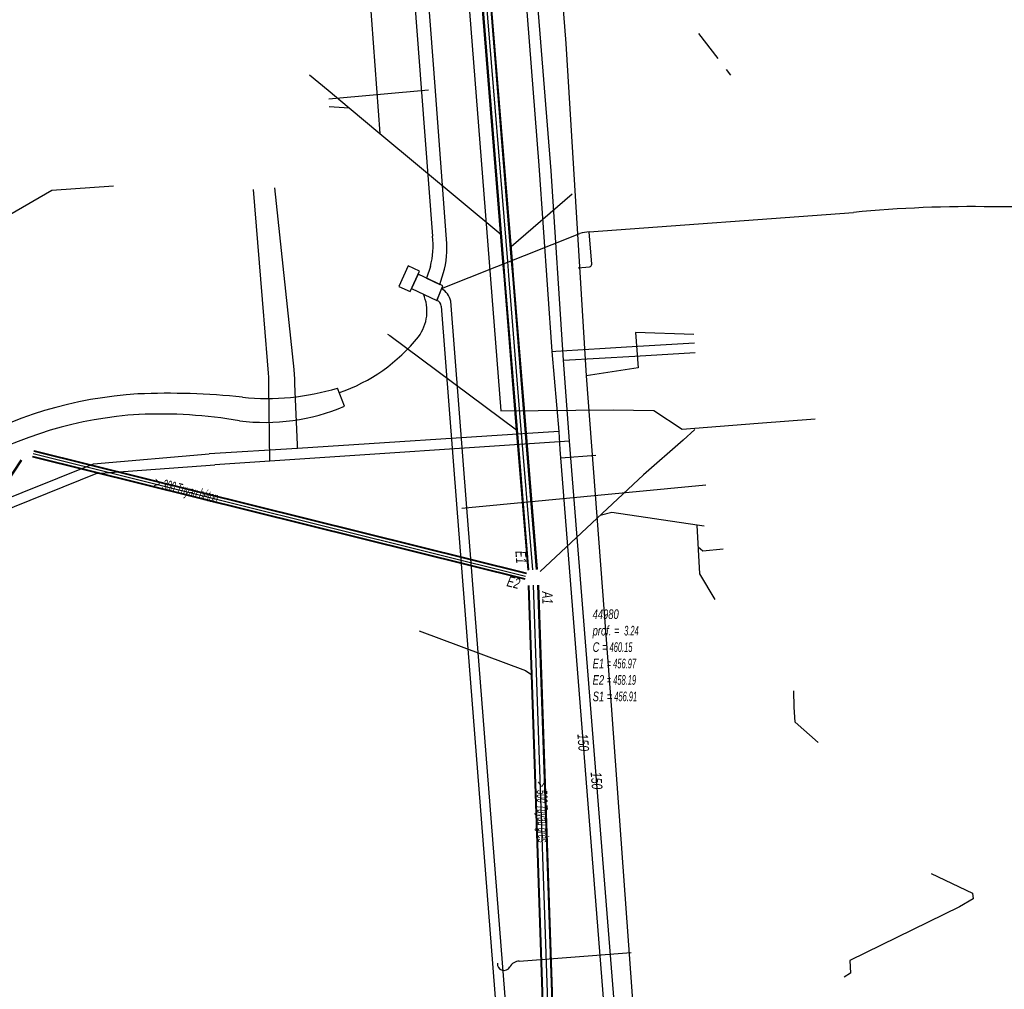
# Model space of a CAD drawing. Header units: metres. Extents: x 2695563 to 2696938, y 1260544 to 1262032.
# Tile 174 of 256: x 2696034 to 2696086, y 1261659 to 1261710. Entities that reach past the tile are written whole.
import ezdxf

# ---------------------------------------------------------------- set-up
doc = ezdxf.new("R2010")
doc.units = ezdxf.units.M
doc.header["$LTSCALE"] = 100
doc.linetypes.add('AUSGEZOGEN', pattern=[0])
for name, color, linetype in [('Eau portable_Cadastre des conduites_Conduite', 171, 'AUSGEZOGEN'), ('Eau potable_Cadastre des conduites_Conduite_Texte', 171, 'AUSGEZOGEN'), ('EU_Cadastre des conduites', 24, 'AUSGEZOGEN'), ('EU_Cadastre des conduites – Texte', 7, 'AUSGEZOGEN'), ('EU_Cadastre des conduites_Regard normalisé – Texte', 24, 'AUSGEZOGEN'), ('EU_Cadastre des conduites_Texte entrée-sortie', 24, 'AUSGEZOGEN'), ('Gaz_Cadastre des conduites_Conduite', 32, 'AUSGEZOGEN'), ('Gaz_Cadastre des conduites_Conduite_Texte', 32, 'AUSGEZOGEN'), ('Réseau électrique_Cadastre des conduite_Bord du tracé', 1, 'AUSGEZOGEN'), ('Réseau électrique_Cadastre des conduite_Tronçon de tracé', 1, 'AUSGEZOGEN'), ('Réseau électrique_Cadastre des conduites_Ouvrage_Surface-Ligne-Point', 1, 'AUSGEZOGEN'), ('TV_Cadastre des conduites_CONDUITE', 92, 'AUSGEZOGEN'), ('Télécommunications_SW_Cadastre des conduites_Bord du tracé', 94, 'AUSGEZOGEN')]:
    doc.layers.add(name, color=color, linetype=linetype)
doc.styles.add('ARIAL', font='arial.ttf')
pattern_1 = [(0, (2708005, 1273150), (6075, 6075), [6075, -6075]), (90, (2708005, 1273150), (-6075, 6075), [6075, -6075])]

# ---------------------------------------------------------------- blocks, each defined once
blk = doc.blocks.new('COMPLEXOBJECT_1601')
at = {"layer": 'Réseau électrique_Cadastre des conduite_Bord du tracé', "color": 1, "linetype": 'AUSGEZOGEN', "transparency": 33554687}
for p, q in [((6051.73, 11736.123), (6051.034, 11735.754)), ((6055.329, 11696.108), (6055.577, 11696.919))]:
    blk.add_line(p, q, dxfattribs=at)
for points in [[(6052.584, 11729.676), (6054.355, 11706.431), (6054.942, 11698.645)], [(6055.661, 11698.71), (6055.075, 11706.486), (6053.32, 11729.721)], [(6054.829, 11697.055), (6054.636, 11696.436), (6055.329, 11696.108)]]:
    blk.add_lwpolyline(points, dxfattribs=at)
for centre, radius, start, end in [((6035.765, 11728.759), 17.581, 3.1351, 24.7604), ((6036.883, 11728.909), 15.72, 2.7983, 25.8147), ((6051.001, 11698.126), 3.975, 344.3682, 7.5016), ((6049.844, 11698.085), 5.851, 348.5011, 6.1284)]:
    blk.add_arc(centre, radius, start, end, dxfattribs=at)
blk = doc.blocks.new('COMPLEXOBJECT_1680')
at = {"layer": 'Réseau électrique_Cadastre des conduite_Bord du tracé', "color": 1, "linetype": 'AUSGEZOGEN', "transparency": 33554687}
for p, q in [((6050.33, 11689.725), (6049.967, 11690.678)), ((6030.033, 11687.499), (6030.551, 11686.601))]:
    blk.add_line(p, q, dxfattribs=at)
for centre, radius, start, end in [((6040.749, 11669.171), 21.231, 93.3783, 120.3143), ((6041.121, 11654.054), 36.348, 83.9078, 92.56), ((6046.273, 11702.853), 12.723, 264.1618, 286.8771), ((6046.173, 11699.465), 10.59, 262.6497, 293.1125), ((6040.881, 11668.455), 20.881, 93.6435, 119.651), ((6040.618, 11664.191), 25.124, 80.3768, 92.4272)]:
    blk.add_arc(centre, radius, start, end, dxfattribs=at)
blk = doc.blocks.new('COMPLEXOBJECT_1801')
at = {"layer": 'Réseau électrique_Cadastre des conduite_Bord du tracé', "color": 1, "linetype": 'AUSGEZOGEN', "transparency": 33554687}
blk.add_line((6055.418, 11695.891), (6055.161, 11695.273), dxfattribs=at)
for points in [[(6055.397, 11694.973), (6056.226, 11684.356), (6058.093, 11660.496), (6058.655, 11653.288), (6058.983, 11649.083), (6059.501, 11649.124)], [(6059.501, 11649.124), (6059.183, 11653.207), (6058.612, 11660.536), (6056.745, 11684.397), (6055.898, 11695.235)]]:
    blk.add_lwpolyline(points, dxfattribs=at)
for centre, radius, start, end in [((6054.923, 11695.025), 0.997, 12.1341, 60.2523), ((6055.039, 11694.935), 0.36, 6.1398, 70.2421)]:
    blk.add_arc(centre, radius, start, end, dxfattribs=at)
blk = doc.blocks.new('COMPLEXOBJECT_2126')
at = {"layer": 'Réseau électrique_Cadastre des conduite_Tronçon de tracé', "color": 1, "linetype": 'AUSGEZOGEN', "transparency": 33554687}
blk.add_line((6059.491, 11660.62), (6065.351, 11661.068), dxfattribs=at)
blk.add_arc((6059.519, 11660.02), 0.6, 92.6924, 151.0486, dxfattribs=at)
blk = doc.blocks.new('COMPLEXOBJECT_2129')
at = {"layer": 'Réseau électrique_Cadastre des conduite_Tronçon de tracé', "color": 1, "linetype": 'AUSGEZOGEN', "transparency": 33554687}
blk.add_line((6055.418, 11695.891), (6062.675, 11698.775), dxfattribs=at)
blk.add_arc((6063.17, 11697.488), 1.379, 90.387, 111.0515, dxfattribs=at)
blk = doc.blocks.new('COMPLEXOBJECT_2196')
at = {"layer": 'Réseau électrique_Cadastre des conduite_Tronçon de tracé', "color": 1, "linetype": 'AUSGEZOGEN', "transparency": 33554687}
for centre, radius, start, end in [((6052.398, 11694.708), 2.254, 323.4323, 23.4833), ((6047.112, 11699.023), 9.076, 288.9414, 321.4309)]:
    blk.add_arc(centre, radius, start, end, dxfattribs=at)
blk = doc.blocks.new('COMPLEXOBJECT_2198')
at = {"layer": 'Réseau électrique_Cadastre des conduite_Tronçon de tracé', "color": 1, "linetype": 'AUSGEZOGEN', "transparency": 33554687}
for p, q in [((6063.29, 11697.179), (6063.161, 11698.867)), ((6062.583, 11696.979), (6063.17, 11697.029))]:
    blk.add_line(p, q, dxfattribs=at)
blk.add_arc((6063.15125, 11697.167), 0.13927, 277.737373, 4.943011, dxfattribs=at)
blk = doc.blocks.new('COMPLEXOBJECT_2259')
at = {"layer": 'Réseau électrique_Cadastre des conduite_Tronçon de tracé', "color": 1, "linetype": 'AUSGEZOGEN', "transparency": 33554687}
blk.add_line((6063.161, 11698.867), (6077.017, 11699.886), dxfattribs=at)
blk.add_arc((6083.229, 11636.698), 63.493, 89.0051, 95.61428, dxfattribs=at)

msp = doc.modelspace()

# ---------------------------------------------------------------- hatches: boundary and pattern name
at = {"layer": 'Réseau électrique_Cadastre des conduite_Bord du tracé', "lineweight": 18, "transparency": 33554687}
h = msp.add_hatch(dxfattribs=at)
h.set_pattern_fill('MUSTER', color=1, scale=6075, style=0, pattern_type=2)
h.set_pattern_definition(pattern_1)
h.paths.add_polyline_path([(2696056.299, 1261695.918), (2696056.547, 1261696.729), (2696056.558, 1261696.786), (2696056.569, 1261696.843), (2696056.579, 1261696.9), (2696056.589, 1261696.957), (2696056.598, 1261697.015), (2696056.606, 1261697.072), (2696056.614, 1261697.13), (2696056.621, 1261697.187), (2696056.628, 1261697.245), (2696056.634, 1261697.303), (2696056.64, 1261697.361), (2696056.645, 1261697.418), (2696056.649, 1261697.476), (2696056.653, 1261697.534), (2696056.657, 1261697.592), (2696056.659, 1261697.65), (2696056.661, 1261697.708), (2696056.663, 1261697.766), (2696056.664, 1261697.824), (2696056.664, 1261697.882), (2696056.664, 1261697.941), (2696056.664, 1261697.999), (2696056.662, 1261698.057), (2696056.66, 1261698.115), (2696056.658, 1261698.173), (2696056.655, 1261698.231), (2696056.651, 1261698.289), (2696056.647, 1261698.347), (2696056.642, 1261698.404), (2696056.637, 1261698.462), (2696056.631, 1261698.52), (2696056.045, 1261706.296), (2696054.29, 1261729.531), (2696054.277, 1261729.745), (2696054.261, 1261729.958), (2696054.243, 1261730.171), (2696054.222, 1261730.384), (2696054.199, 1261730.597), (2696054.173, 1261730.81), (2696054.144, 1261731.022), (2696054.113, 1261731.234), (2696054.08, 1261731.445), (2696054.043, 1261731.656), (2696054.004, 1261731.866), (2696053.963, 1261732.076), (2696053.919, 1261732.286), (2696053.872, 1261732.495), (2696053.823, 1261732.703), (2696053.772, 1261732.911), (2696053.718, 1261733.118), (2696053.661, 1261733.325), (2696053.602, 1261733.53), (2696053.54, 1261733.735), (2696053.476, 1261733.939), (2696053.41, 1261734.143), (2696053.34, 1261734.346), (2696053.269, 1261734.547), (2696053.195, 1261734.748), (2696053.118, 1261734.948), (2696053.04, 1261735.147), (2696052.958, 1261735.345), (2696052.875, 1261735.542), (2696052.788, 1261735.738), (2696052.7, 1261735.933), (2696052.004, 1261735.564), (2696052.092, 1261735.38), (2696052.177, 1261735.195), (2696052.259, 1261735.009), (2696052.34, 1261734.822), (2696052.418, 1261734.633), (2696052.493, 1261734.444), (2696052.566, 1261734.254), (2696052.636, 1261734.063), (2696052.704, 1261733.871), (2696052.77, 1261733.678), (2696052.833, 1261733.484), (2696052.893, 1261733.29), (2696052.951, 1261733.094), (2696053.007, 1261732.898), (2696053.06, 1261732.702), (2696053.11, 1261732.504), (2696053.158, 1261732.306), (2696053.203, 1261732.108), (2696053.246, 1261731.908), (2696053.286, 1261731.709), (2696053.323, 1261731.509), (2696053.358, 1261731.308), (2696053.39, 1261731.107), (2696053.42, 1261730.905), (2696053.447, 1261730.703), (2696053.471, 1261730.501), (2696053.493, 1261730.298), (2696053.512, 1261730.096), (2696053.529, 1261729.893), (2696053.543, 1261729.689), (2696053.554, 1261729.486), (2696055.325, 1261706.241), (2696055.912, 1261698.455), (2696055.918, 1261698.404), (2696055.924, 1261698.352), (2696055.929, 1261698.301), (2696055.934, 1261698.249), (2696055.937, 1261698.197), (2696055.94, 1261698.146), (2696055.943, 1261698.094), (2696055.945, 1261698.042), (2696055.946, 1261697.991), (2696055.946, 1261697.939), (2696055.946, 1261697.887), (2696055.945, 1261697.835), (2696055.943, 1261697.784), (2696055.941, 1261697.732), (2696055.938, 1261697.68), (2696055.934, 1261697.628), (2696055.93, 1261697.577), (2696055.925, 1261697.525), (2696055.919, 1261697.474), (2696055.913, 1261697.423), (2696055.906, 1261697.371), (2696055.898, 1261697.32), (2696055.89, 1261697.269), (2696055.881, 1261697.218), (2696055.871, 1261697.167), (2696055.861, 1261697.116), (2696055.85, 1261697.066), (2696055.838, 1261697.015), (2696055.826, 1261696.965), (2696055.813, 1261696.915), (2696055.799, 1261696.865), (2696055.606, 1261696.246)], flags=0)
h = msp.add_hatch(dxfattribs=at)
h.set_pattern_fill('MUSTER', color=1, scale=6075, style=0, pattern_type=2)
h.set_pattern_definition(pattern_1)
h.paths.add_polyline_path([(2696055.169, 1261696.452), (2696054.818, 1261695.711), (2696056.131, 1261695.083), (2696056.449, 1261695.847)], flags=0)
h = msp.add_hatch(dxfattribs=at)
h.set_pattern_fill('MUSTER', color=1, scale=6075, style=0, pattern_type=2)
h.set_pattern_definition(pattern_1)
h.paths.add_polyline_path([(2696060.471, 1261648.934), (2696060.153, 1261653.017), (2696059.582, 1261660.346), (2696057.715, 1261684.207), (2696056.868, 1261695.045), (2696056.862, 1261695.071), (2696056.855, 1261695.097), (2696056.848, 1261695.123), (2696056.84, 1261695.149), (2696056.831, 1261695.175), (2696056.821, 1261695.2), (2696056.811, 1261695.225), (2696056.8, 1261695.25), (2696056.789, 1261695.274), (2696056.776, 1261695.298), (2696056.764, 1261695.322), (2696056.75, 1261695.345), (2696056.736, 1261695.368), (2696056.721, 1261695.391), (2696056.706, 1261695.413), (2696056.69, 1261695.435), (2696056.673, 1261695.456), (2696056.656, 1261695.477), (2696056.639, 1261695.498), (2696056.62, 1261695.518), (2696056.602, 1261695.537), (2696056.582, 1261695.556), (2696056.563, 1261695.574), (2696056.542, 1261695.592), (2696056.522, 1261695.61), (2696056.5, 1261695.626), (2696056.479, 1261695.642), (2696056.457, 1261695.658), (2696056.434, 1261695.673), (2696056.411, 1261695.687), (2696056.388, 1261695.701), (2696056.131, 1261695.083), (2696056.143, 1261695.078), (2696056.155, 1261695.073), (2696056.167, 1261695.068), (2696056.178, 1261695.062), (2696056.19, 1261695.056), (2696056.201, 1261695.049), (2696056.212, 1261695.042), (2696056.222, 1261695.034), (2696056.233, 1261695.027), (2696056.243, 1261695.018), (2696056.252, 1261695.01), (2696056.262, 1261695.001), (2696056.271, 1261694.991), (2696056.28, 1261694.982), (2696056.288, 1261694.972), (2696056.296, 1261694.962), (2696056.304, 1261694.951), (2696056.311, 1261694.941), (2696056.318, 1261694.93), (2696056.324, 1261694.918), (2696056.33, 1261694.907), (2696056.336, 1261694.895), (2696056.341, 1261694.883), (2696056.346, 1261694.871), (2696056.35, 1261694.859), (2696056.354, 1261694.847), (2696056.358, 1261694.834), (2696056.361, 1261694.821), (2696056.363, 1261694.809), (2696056.365, 1261694.796), (2696056.367, 1261694.783), (2696057.196, 1261684.166), (2696059.063, 1261660.306), (2696059.625, 1261653.098), (2696059.953, 1261648.893)], flags=0)
h = msp.add_hatch(dxfattribs=at)
h.set_pattern_fill('MUSTER', color=1, scale=6075, style=0, pattern_type=2)
h.set_pattern_definition(pattern_1)
h.paths.add_polyline_path([(2696050.937, 1261690.488), (2696050.781, 1261690.442), (2696050.624, 1261690.398), (2696050.467, 1261690.355), (2696050.31, 1261690.315), (2696050.151, 1261690.277), (2696049.993, 1261690.241), (2696049.834, 1261690.207), (2696049.674, 1261690.174), (2696049.514, 1261690.144), (2696049.354, 1261690.116), (2696049.193, 1261690.09), (2696049.032, 1261690.066), (2696048.871, 1261690.045), (2696048.71, 1261690.025), (2696048.548, 1261690.007), (2696048.386, 1261689.991), (2696048.224, 1261689.978), (2696048.062, 1261689.966), (2696047.899, 1261689.957), (2696047.737, 1261689.95), (2696047.574, 1261689.944), (2696047.411, 1261689.941), (2696047.248, 1261689.94), (2696047.086, 1261689.941), (2696046.923, 1261689.944), (2696046.76, 1261689.949), (2696046.598, 1261689.956), (2696046.435, 1261689.966), (2696046.273, 1261689.977), (2696046.111, 1261689.99), (2696045.949, 1261690.006), (2696045.773, 1261690.024), (2696045.597, 1261690.042), (2696045.42, 1261690.059), (2696045.244, 1261690.074), (2696045.068, 1261690.089), (2696044.891, 1261690.103), (2696044.715, 1261690.117), (2696044.538, 1261690.129), (2696044.361, 1261690.14), (2696044.185, 1261690.151), (2696044.008, 1261690.161), (2696043.831, 1261690.17), (2696043.654, 1261690.178), (2696043.477, 1261690.185), (2696043.3, 1261690.191), (2696043.123, 1261690.197), (2696042.946, 1261690.201), (2696042.769, 1261690.205), (2696042.592, 1261690.208), (2696042.415, 1261690.21), (2696042.238, 1261690.211), (2696042.061, 1261690.211), (2696041.884, 1261690.211), (2696041.707, 1261690.209), (2696041.53, 1261690.207), (2696041.353, 1261690.204), (2696041.176, 1261690.2), (2696040.999, 1261690.195), (2696040.822, 1261690.189), (2696040.645, 1261690.182), (2696040.468, 1261690.175), (2696040.147, 1261690.154), (2696039.826, 1261690.127), (2696039.505, 1261690.096), (2696039.185, 1261690.06), (2696038.866, 1261690.019), (2696038.547, 1261689.974), (2696038.229, 1261689.923), (2696037.912, 1261689.868), (2696037.596, 1261689.808), (2696037.281, 1261689.743), (2696036.966, 1261689.673), (2696036.653, 1261689.599), (2696036.341, 1261689.519), (2696036.03, 1261689.435), (2696035.721, 1261689.347), (2696035.412, 1261689.254), (2696035.106, 1261689.156), (2696034.801, 1261689.053), (2696034.497, 1261688.946), (2696034.195, 1261688.834), (2696033.895, 1261688.718), (2696033.596, 1261688.597), (2696033.3, 1261688.471), (2696033.005, 1261688.341), (2696032.713, 1261688.207), (2696032.422, 1261688.068), (2696032.134, 1261687.925), (2696031.848, 1261687.777), (2696031.564, 1261687.626), (2696031.282, 1261687.469), (2696031.003, 1261687.309), (2696031.521, 1261686.411), (2696031.788, 1261686.56), (2696032.057, 1261686.706), (2696032.328, 1261686.847), (2696032.601, 1261686.985), (2696032.876, 1261687.118), (2696033.153, 1261687.247), (2696033.432, 1261687.373), (2696033.713, 1261687.494), (2696033.995, 1261687.611), (2696034.279, 1261687.724), (2696034.565, 1261687.833), (2696034.852, 1261687.937), (2696035.141, 1261688.038), (2696035.431, 1261688.134), (2696035.723, 1261688.226), (2696036.016, 1261688.313), (2696036.31, 1261688.397), (2696036.605, 1261688.476), (2696036.902, 1261688.55), (2696037.199, 1261688.62), (2696037.498, 1261688.686), (2696037.797, 1261688.748), (2696038.098, 1261688.805), (2696038.399, 1261688.858), (2696038.701, 1261688.906), (2696039.003, 1261688.95), (2696039.306, 1261688.99), (2696039.61, 1261689.025), (2696039.914, 1261689.055), (2696040.219, 1261689.081), (2696040.524, 1261689.103), (2696040.694, 1261689.11), (2696040.865, 1261689.115), (2696041.035, 1261689.119), (2696041.206, 1261689.123), (2696041.376, 1261689.125), (2696041.546, 1261689.126), (2696041.717, 1261689.125), (2696041.887, 1261689.124), (2696042.058, 1261689.121), (2696042.228, 1261689.117), (2696042.399, 1261689.112), (2696042.569, 1261689.106), (2696042.739, 1261689.099), (2696042.909, 1261689.091), (2696043.08, 1261689.081), (2696043.25, 1261689.071), (2696043.42, 1261689.059), (2696043.59, 1261689.046), (2696043.76, 1261689.032), (2696043.929, 1261689.016), (2696044.099, 1261689), (2696044.269, 1261688.982), (2696044.438, 1261688.963), (2696044.607, 1261688.943), (2696044.776, 1261688.922), (2696044.945, 1261688.9), (2696045.114, 1261688.877), (2696045.283, 1261688.852), (2696045.452, 1261688.827), (2696045.62, 1261688.8), (2696045.788, 1261688.772), (2696045.968, 1261688.75), (2696046.149, 1261688.732), (2696046.33, 1261688.716), (2696046.511, 1261688.704), (2696046.693, 1261688.695), (2696046.874, 1261688.688), (2696047.056, 1261688.685), (2696047.237, 1261688.685), (2696047.419, 1261688.689), (2696047.6, 1261688.695), (2696047.782, 1261688.704), (2696047.963, 1261688.717), (2696048.144, 1261688.732), (2696048.325, 1261688.751), (2696048.505, 1261688.773), (2696048.685, 1261688.798), (2696048.864, 1261688.826), (2696049.043, 1261688.857), (2696049.222, 1261688.891), (2696049.4, 1261688.928), (2696049.577, 1261688.968), (2696049.753, 1261689.012), (2696049.929, 1261689.058), (2696050.103, 1261689.107), (2696050.277, 1261689.159), (2696050.45, 1261689.215), (2696050.623, 1261689.273), (2696050.794, 1261689.334), (2696050.964, 1261689.398), (2696051.132, 1261689.465), (2696051.3, 1261689.535)], flags=0)
at = {"layer": 'Réseau électrique_Cadastre des conduites_Ouvrage_Surface-Ligne-Point', "lineweight": 18, "transparency": 33554687}
h = msp.add_hatch(dxfattribs=at)
h.set_pattern_fill('MUSTER', color=1, scale=2025, style=0, pattern_type=2)
h.set_pattern_definition([(0, (2699905, 1265050), (2025, 2025), [2025, -2025]), (90, (2699905, 1265050), (-2025, 2025), [2025, -2025])])
h.paths.add_polyline_path([(2696055.232, 1261696.621), (2696054.644, 1261696.889), (2696054.155, 1261695.816), (2696054.743, 1261695.548)], flags=0)

# ---------------------------------------------------------------- linework, layer by layer
at = {"layer": 'Eau portable_Cadastre des conduites_Conduite', "color": 7, "linetype": 'AUSGEZOGEN', "transparency": 33554687}
for p, q in [((2696048.666, 1261691.46), (2696047.639, 1261700.989)), ((2696062.637, 1261686.824), (2696064.469, 1261686.966))]:
    msp.add_line(p, q, dxfattribs=at)
for points in [[(2696061.513, 1261702.152), (2696060.894, 1261710.017), (2696058.868, 1261735.789), (2696050.423, 1261746.833), (2696041.5, 1261750.263), (2696029.476, 1261748.629), (2696029.02, 1261748.568)], [(2696062.551, 1261688.213), (2696062.188, 1261692.411), (2696061.513, 1261702.152)], [(2696062.188, 1261692.411), (2696062.375, 1261692.422), (2696064.678, 1261692.558), (2696066.091, 1261692.642), (2696069.65, 1261692.852)], [(2696048.841, 1261687.314), (2696048.833, 1261687.501), (2696048.698, 1261690.71), (2696048.689, 1261690.91), (2696048.687, 1261690.964), (2696048.677, 1261691.19), (2696048.666, 1261691.46)], [(2696062.551, 1261688.213), (2696061.721, 1261688.159), (2696048.841, 1261687.314), (2696044.206, 1261687.033)], [(2696056.955, 1261612.383), (2696059.163, 1261616.294), (2696063.785, 1261624.548), (2696064.493, 1261625.78), (2696065.979, 1261636.418), (2696066.388, 1261639.279), (2696065.371, 1261652.298), (2696062.637, 1261686.824), (2696062.61, 1261687.259), (2696062.551, 1261688.213)], [(2695981.604, 1261613.909), (2695991.665, 1261627.928), (2695992.169, 1261628.265), (2695992.957, 1261629.358), (2695993.038, 1261629.97), (2695993.716, 1261631.009), (2695996.726, 1261635.632), (2696004.173, 1261647.315), (2696007.203, 1261652.439), (2696007.81, 1261653.419), (2696022.38, 1261679.174), (2696022.644, 1261679.695), (2696023.242, 1261680.538), (2696038.133, 1261686.509), (2696044.206, 1261687.033)]]:
    msp.add_lwpolyline(points, dxfattribs=at)
at = {"layer": 'EU_Cadastre des conduites', "color": 24, "linetype": 'AUSGEZOGEN', "transparency": 33554687}
for p, q in [((2696052.228, 1261716.441), (2696053.157, 1261703.839)), ((2696070.885, 1261707.767), (2696069.876, 1261709.076)), ((2696071.556, 1261706.896), (2696071.323, 1261707.198)), ((2696050.503, 1261705.252), (2696051.543, 1261705.183)), ((2696063.241, 1261700.658), (2696060.036, 1261697.893)), ((2696074.87, 1261673.75), (2696074.85, 1261674.61))]:
    msp.add_line(p, q, dxfattribs=at)
at = {"layer": 'EU_Cadastre des conduites', "linetype": 'AUSGEZOGEN', "transparency": 33554687}
for p, q in [((2696058.318, 1261712.761), (2696059.589, 1261697.111)), ((2696058.341, 1261712.763), (2696059.612, 1261697.113)), ((2696058.363, 1261712.765), (2696059.634, 1261697.115)), ((2696058.767, 1261712.797), (2696060.038, 1261697.147)), ((2696058.789, 1261712.799), (2696060.06, 1261697.149)), ((2696058.812, 1261712.801), (2696060.083, 1261697.151)), ((2696059.589, 1261697.111), (2696059.649, 1261696.369)), ((2696059.612, 1261697.113), (2696059.672, 1261696.371)), ((2696059.634, 1261697.115), (2696059.694, 1261696.373)), ((2696060.038, 1261697.147), (2696060.098, 1261696.405)), ((2696060.06, 1261697.149), (2696060.12, 1261696.407)), ((2696060.083, 1261697.151), (2696060.143, 1261696.409)), ((2696059.649, 1261696.369), (2696060.235, 1261689.157)), ((2696059.672, 1261696.371), (2696060.258, 1261689.159)), ((2696059.694, 1261696.373), (2696060.28, 1261689.161)), ((2696060.098, 1261696.405), (2696060.684, 1261689.193)), ((2696060.12, 1261696.407), (2696060.706, 1261689.195)), ((2696060.143, 1261696.409), (2696060.729, 1261689.197)), ((2696060.235, 1261689.157), (2696060.903, 1261680.94)), ((2696060.258, 1261689.159), (2696060.926, 1261680.942)), ((2696060.28, 1261689.161), (2696060.948, 1261680.944)), ((2696060.684, 1261689.193), (2696061.352, 1261680.976)), ((2696060.706, 1261689.195), (2696061.374, 1261680.978)), ((2696060.729, 1261689.197), (2696061.397, 1261680.98)), ((2696035.012, 1261687.172), (2696060.828, 1261680.754)), ((2696035.017, 1261687.192), (2696060.833, 1261680.774)), ((2696035.022, 1261687.211), (2696060.838, 1261680.793)), ((2696028.279, 1261677.567), (2696034.351, 1261686.715)), ((2696028.296, 1261677.556), (2696034.368, 1261686.704)), ((2696028.312, 1261677.545), (2696034.384, 1261686.693)), ((2696034.94, 1261686.881), (2696060.756, 1261680.463)), ((2696034.945, 1261686.9), (2696060.761, 1261680.482)), ((2696034.95, 1261686.92), (2696060.766, 1261680.502)), ((2696060.926, 1261680.138), (2696061.913, 1261650.939)), ((2696060.946, 1261680.139), (2696061.933, 1261650.939)), ((2696060.966, 1261680.139), (2696061.953, 1261650.94)), ((2696061.426, 1261680.155), (2696062.413, 1261650.956)), ((2696061.446, 1261680.155), (2696062.433, 1261650.957)), ((2696061.466, 1261680.156), (2696062.453, 1261650.957))]:
    msp.add_line(p, q, dxfattribs=at)
at = {"layer": 'EU_Cadastre des conduites', "color": 255, "transparency": 33554687}
for p, q in [((2696058.565, 1261712.781), (2696059.836, 1261697.131)), ((2696059.836, 1261697.131), (2696059.896, 1261696.389)), ((2696059.896, 1261696.389), (2696060.482, 1261689.177)), ((2696060.482, 1261689.177), (2696061.15, 1261680.96)), ((2696034.981, 1261687.046), (2696060.797, 1261680.628)), ((2696061.196, 1261680.147), (2696062.183, 1261650.948))]:
    msp.add_line(p, q, dxfattribs=at)
at = {"layer": 'EU_Cadastre des conduites', "color": 24, "linetype": 'AUSGEZOGEN', "transparency": 33554687}
for points in [[(2696049.468, 1261706.911), (2696050.435, 1261706.106), (2696051.543, 1261705.183), (2696053.157, 1261703.839), (2696059.491, 1261698.564)], [(2696053.553, 1261693.314), (2696053.667, 1261693.244), (2696060.317, 1261688.297)], [(2696069.658, 1261688.309), (2696069.06, 1261687.752), (2696066.97, 1261685.938), (2696061.558, 1261680.862)], [(2696070.153, 1261683.244), (2696069.782, 1261683.298), (2696065.32, 1261683.954), (2696064.698, 1261683.807)], [(2696070.73, 1261679.4), (2696069.93, 1261680.74), (2696069.782, 1261683.298)], [(2696071.158, 1261682.03), (2696070.093, 1261681.939), (2696069.849, 1261682.149)], [(2696055.208, 1261677.751), (2696060.788, 1261675.674), (2696061.128, 1261675.447)], [(2696076.14, 1261671.9), (2696074.92, 1261672.96), (2696074.87, 1261673.75)], [(2696082.05, 1261665.03), (2696084.22, 1261663.99), (2696084.26, 1261663.7), (2696083.55, 1261663.28)], [(2696083.55, 1261663.28), (2696077.8, 1261660.47), (2696077.82, 1261659.8), (2696077.5, 1261659.59)]]:
    msp.add_lwpolyline(points, dxfattribs=at)
at = {"layer": 'Gaz_Cadastre des conduites_Conduite', "color": 32, "linetype": 'AUSGEZOGEN', "transparency": 33554687}
for points in [[(2696062.127, 1261701.888), (2696061.442, 1261710.581), (2696059.438, 1261735.99), (2696050.779, 1261747.327), (2696041.556, 1261750.854), (2696028.389, 1261749.051), (2696022.976, 1261745.026)], [(2696063.1, 1261687.707), (2696062.773, 1261691.943), (2696062.127, 1261701.888)], [(2696047.321, 1261691.265), (2696047.087, 1261694.073), (2696047.071, 1261694.272), (2696046.52, 1261700.901)], [(2696062.773, 1261691.943), (2696064.654, 1261692.052), (2696066.526, 1261692.16), (2696069.69, 1261692.344)], [(2696047.375, 1261686.655), (2696047.329, 1261690.596), (2696047.326, 1261690.796), (2696047.323, 1261691.05), (2696047.321, 1261691.265)], [(2696063.1, 1261687.707), (2696047.375, 1261686.655), (2696044.497, 1261686.463)], [(2696057.393, 1261612.107), (2696062.777, 1261621.569), (2696064.579, 1261624.788), (2696065.064, 1261625.645), (2696066.459, 1261635.785), (2696066.958, 1261639.252), (2696063.1, 1261687.707)], [(2695933.668, 1261551.726), (2695944.57, 1261562.722), (2695962.474, 1261586.433), (2695963.312, 1261589.722), (2695971.45, 1261599.728), (2695980.795, 1261611.883), (2695993.656, 1261629.969), (2696006.944, 1261650.969), (2696010.536, 1261656.898), (2696022.624, 1261678.463), (2696023.028, 1261679.204), (2696023.606, 1261680.071), (2696038.284, 1261686.006), (2696044.497, 1261686.463)]]:
    msp.add_lwpolyline(points, dxfattribs=at)
at = {"layer": 'Réseau électrique_Cadastre des conduite_Bord du tracé', "color": 1, "linetype": 'AUSGEZOGEN', "transparency": 33554687}
msp.add_lwpolyline([(2696055.169, 1261696.452), (2696054.818, 1261695.711), (2696056.131, 1261695.083), (2696056.449, 1261695.847), (2696055.169, 1261696.452)], close=True, dxfattribs=at)
at = {"layer": 'Réseau électrique_Cadastre des conduite_Tronçon de tracé', "color": 1, "linetype": 'AUSGEZOGEN', "transparency": 33554687}
for p, q in [((2696050.471, 1261705.66), (2696055.708, 1261706.134)), ((2696057.456, 1261684.187), (2696070.239, 1261685.403))]:
    msp.add_line(p, q, dxfattribs=at)
for centre, radius, start, end in [((2696085.223, 1261629.28), 70.711, 77.18603, 89.93697), ((2696059.661, 1261660.28), 0.342, 172.1877, 332.3425)]:
    msp.add_arc(centre, radius, start, end, dxfattribs=at)
at = {"layer": 'Réseau électrique_Cadastre des conduites_Ouvrage_Surface-Ligne-Point', "color": 1, "linetype": 'AUSGEZOGEN', "transparency": 33554687}
msp.add_lwpolyline([(2696055.232, 1261696.621), (2696054.644, 1261696.889), (2696054.155, 1261695.816), (2696054.743, 1261695.548), (2696055.232, 1261696.621)], close=True, dxfattribs=at)
at = {"layer": 'TV_Cadastre des conduites_CONDUITE', "color": 92, "linetype": 'AUSGEZOGEN', "transparency": 33554687}
for points in [[(2696062.202, 1261717.449), (2696062.896, 1261708.56), (2696063.973, 1261691.124)], [(2696008.923, 1261685.848), (2696012.47, 1261688.728), (2696015.323, 1261685.223), (2696031.53, 1261698.311), (2696035.953, 1261700.867), (2696039.181, 1261701.096)], [(2696069.615, 1261693.291), (2696066.547, 1261693.395), (2696066.691, 1261691.551), (2696063.973, 1261691.124)], [(2696063.973, 1261691.124), (2696065.286, 1261673.845), (2696066.405, 1261658.371), (2696068.015, 1261648.458)]]:
    msp.add_lwpolyline(points, dxfattribs=at)
at = {"layer": 'Télécommunications_SW_Cadastre des conduites_Bord du tracé', "color": 94, "linetype": 'AUSGEZOGEN', "transparency": 33554687}
msp.add_lwpolyline([(2696056.207, 1261731.198), (2696059.489, 1261689.287), (2696065.385, 1261689.351), (2696067.511, 1261689.305), (2696069.004, 1261688.327), (2696072.992, 1261688.643), (2696075.982, 1261688.88)], dxfattribs=at)

# ---------------------------------------------------------------- block references
at = {"layer": 'Réseau électrique_Cadastre des conduite_Bord du tracé', "color": 1, "linetype": 'AUSGEZOGEN', "lineweight": -3, "transparency": 33554687}
for name in ['COMPLEXOBJECT_1601', 'COMPLEXOBJECT_1801', 'COMPLEXOBJECT_1680']:
    msp.add_blockref(name, (2690000.97, 1249999.81), dxfattribs=at)
at = {"layer": 'Réseau électrique_Cadastre des conduite_Tronçon de tracé', "color": 1, "linetype": 'AUSGEZOGEN', "lineweight": -3, "transparency": 33554687}
for name in ['COMPLEXOBJECT_2259', 'COMPLEXOBJECT_2129', 'COMPLEXOBJECT_2198', 'COMPLEXOBJECT_2196', 'COMPLEXOBJECT_2126']:
    msp.add_blockref(name, (2690000.97, 1249999.81), dxfattribs=at)

# ---------------------------------------------------------------- texts
at = {"layer": 'Eau potable_Cadastre des conduites_Conduite_Texte', "color": 7, "transparency": 33554687, "insert": (2696063.813, 1261671.897), "char_height": 0.55426, "width": 1.10014, "attachment_point": 5, "rotation": 274.5279, "style": 'ARIAL'}
msp.add_mtext('\\A1;{\\fArial|i1|b0;\\H0.554263;\\W0.700000;\\C7;150}\\P', dxfattribs=at)
at = {"layer": 'EU_Cadastre des conduites – Texte', "color": 24, "transparency": 33554687, "char_height": 0.55705, "width": 6, "attachment_point": 5, "style": 'ARIAL'}
for s, insert, rotation in [('\\A1;{\\fArial|b0|i1|c0|p34;\\W0.7;> \\W0.49;300 Tuyau béton}', (2696042.975, 1261685.049), 345.7638), ('\\A1;{\\fArial|b0|i1|c0|p34;\\W0.7;> \\W0.49;500 Tuyau grès}', (2696061.602, 1261668.258), 271.7028)]:
    msp.add_mtext(s, dxfattribs=dict(at, insert=insert, rotation=rotation))
at = {"layer": 'EU_Cadastre des conduites_Regard normalisé – Texte', "color": 24, "transparency": 33554687, "insert": (2696064.309, 1261678.879), "char_height": 0.50641, "width": 2.8427, "attachment_point": 1, "line_spacing_factor": 1.024096, "style": 'ARIAL'}
msp.add_mtext('\\A1;{\\fArial|b0|i1|c0|p34;\\W0.69564;44980}\\P{\\fArial|b0|i1|c0|p34;\\H0.99721x;\\W0.69564;prof. = \\W0.48695; 3.24}\\P{\\fArial|b0|i1|c0|p34;\\H0.99721x;\\W0.69564;C =\\W0.48695; 460.15}\\P{\\fArial|b0|i1|c0|p34;\\H0.99721x;\\W0.69564;E1 \\W0.48695;= 456.97}\\P{\\fArial|b0|i1|c0|p34;\\H0.99721x;\\W0.69564;E2 \\W0.48695;= 458.19}\\P{\\fArial|b0|i1|c0|p34;\\H0.99721x;\\W0.69564;S1 =\\W0.48695; 456.91}', dxfattribs=at)
at = {"layer": 'EU_Cadastre des conduites_Texte entrée-sortie', "color": 24, "transparency": 33554687, "char_height": 0.55705, "attachment_point": 7, "style": 'ARIAL'}
for s, insert, width, rotation in [('\\A1;{\\fArial|i1|b0;\\H0.557054;\\W0.700000;\\C24;E1}\\P', (2696060.255, 1261681.93), 0.85544, 274.6026), ('\\A1;{\\fArial|i1|b0;\\H0.557054;\\W0.700000;\\C24;E2}\\P', (2696059.773, 1261680.101), 0.86376, 346.0392), ('\\A1;{\\fArial|i1|b0;\\H0.557054;\\W0.700000;\\C24;A1}\\P', (2696061.652, 1261679.812), 0.85544, 271.9368)]:
    msp.add_mtext(s, dxfattribs=dict(at, insert=insert, width=width, rotation=rotation))
at = {"layer": 'Gaz_Cadastre des conduites_Conduite_Texte', "color": 32, "transparency": 33554687, "insert": (2696064.512, 1261669.897), "char_height": 0.55825, "width": 1.10806, "attachment_point": 5, "rotation": 274.5522, "style": 'ARIAL'}
msp.add_mtext('\\A1;{\\fArial|i1|b0;\\H0.558250;\\W0.700000;\\C32;150}\\P', dxfattribs=at)

doc.saveas('drawing.dxf')
